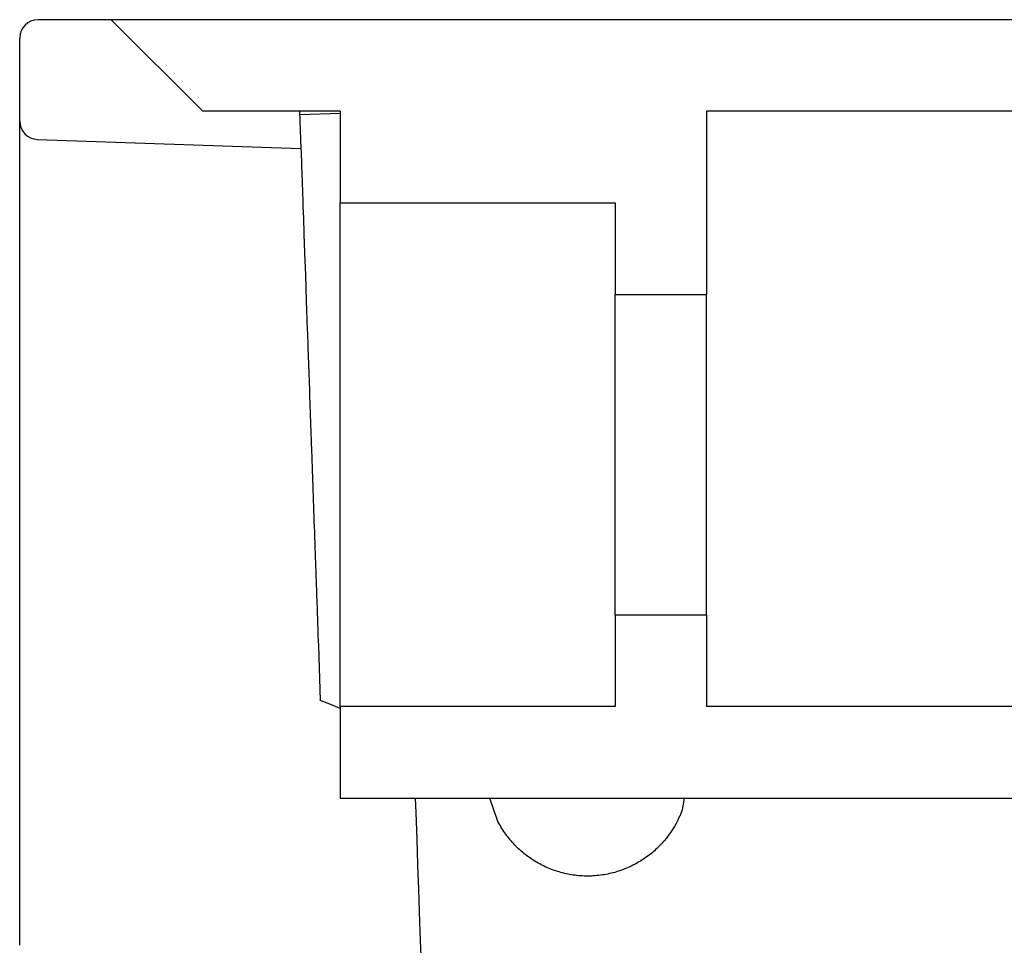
# Model space of a CAD drawing. Header units: millimetres. Extents: x 4393.495 to 4394.026, y 2794.775 to 2795.167.
# Tile 2 of 3: x 4393.495 to 4393.603, y 2795.014 to 2795.115. Entities that reach past the tile are written whole.
import ezdxf

# ---------------------------------------------------------------- set-up
doc = ezdxf.new("R2010")
doc.units = ezdxf.units.MM
doc.layers.add('SANINDUSA', color=3, linetype='Continuous')

msp = doc.modelspace()

# ---------------------------------------------------------------- linework, layer by layer
at = {"layer": 'SANINDUSA'}
for p, q in [((4393.505075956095, 2795.114863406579), (4393.497075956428, 2795.114863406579)), ((4393.515075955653, 2795.104863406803), (4393.505075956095, 2795.114863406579)), ((4393.653814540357, 2795.114863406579), (4393.505075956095, 2795.114863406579)), ((4393.4950759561, 2795.103794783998), (4393.4950759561, 2795.112863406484)), ((4393.530075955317, 2795.104863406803), (4393.515075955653, 2795.104863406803)), ((4393.525643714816, 2795.104863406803), (4393.515075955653, 2795.104863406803)), ((4393.525643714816, 2795.104863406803), (4393.525785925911, 2795.10079099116)), ((4393.525655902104, 2795.104514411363), (4393.530075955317, 2795.104668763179)), ((4393.530075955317, 2795.104863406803), (4393.530075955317, 2795.094863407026)), ((4393.570075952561, 2795.104863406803), (4393.570075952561, 2795.08486340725)), ((4393.64939090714, 2795.104863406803), (4393.570075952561, 2795.104863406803)), ((4393.4950759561, 2795.09871125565), (4393.4950759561, 2795.103794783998)), ((4393.497006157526, 2795.101796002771), (4393.525785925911, 2795.10079099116)), ((4393.4950759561, 2795.079366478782), (4393.4950759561, 2795.09871125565)), ((4393.530075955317, 2795.094863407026), (4393.560075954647, 2795.094863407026)), ((4393.530075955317, 2795.039863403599), (4393.530075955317, 2795.094863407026)), ((4393.560075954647, 2795.094863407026), (4393.560075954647, 2795.08486340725)), ((4393.560075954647, 2795.08486340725), (4393.570075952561, 2795.08486340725)), ((4393.560075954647, 2795.049863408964), (4393.560075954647, 2795.08486340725)), ((4393.570075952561, 2795.049863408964), (4393.570075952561, 2795.08486340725)), ((4393.560075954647, 2795.049863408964), (4393.560075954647, 2795.039863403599)), ((4393.570075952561, 2795.049863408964), (4393.560075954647, 2795.049863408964)), ((4393.570075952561, 2795.049863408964), (4393.570075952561, 2795.039863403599)), ((4393.4950759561, 2795.032143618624), (4393.4950759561, 2795.046720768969)), ((4393.52768225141, 2795.046487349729), (4393.527890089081, 2795.040535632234)), ((4393.530075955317, 2795.039863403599), (4393.530075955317, 2795.029863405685)), ((4393.560075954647, 2795.039863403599), (4393.530075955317, 2795.039863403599)), ((4393.624369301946, 2795.039863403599), (4393.570075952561, 2795.039863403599)), ((4393.4950759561, 2795.013805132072), (4393.4950759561, 2795.032143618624)), ((4393.530075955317, 2795.029863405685), (4393.625662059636, 2795.029863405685)), ((4393.547241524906, 2795.02743553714), (4393.546419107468, 2795.029863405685))]:
    msp.add_line(p, q, dxfattribs=at)
at = {"layer": 'SANINDUSA', "flags": 128}
for points in [[(4393.525785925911, 2795.10079099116), (4393.525788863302, 2795.100706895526), (4393.525797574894, 2795.100457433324), (4393.52581176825, 2795.100050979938), (4393.525830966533, 2795.099501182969), (4393.525854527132, 2795.098826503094), (4393.525881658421, 2795.098049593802), (4393.525911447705, 2795.097196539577)], [(4393.525961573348, 2795.095761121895), (4393.525976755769, 2795.095326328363), (4393.526006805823, 2795.094465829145), (4393.526051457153, 2795.093187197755), (4393.526110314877, 2795.091501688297), (4393.526182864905, 2795.089424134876), (4393.526268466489, 2795.086972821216), (4393.526366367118, 2795.084169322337), (4393.526475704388, 2795.081038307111)], [(4393.538268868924, 2795.029863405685), (4393.538324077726, 2795.028282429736), (4393.538425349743, 2795.025382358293), (4393.5385232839, 2795.022577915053), (4393.538615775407, 2795.019929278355), (4393.538700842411, 2795.017493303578), (4393.538776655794, 2795.015322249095), (4393.538841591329, 2795.013462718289), (4393.538894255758, 2795.011954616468), (4393.538933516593, 2795.010830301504)]]:
    msp.add_lwpolyline(points, dxfattribs=at)
at = {"layer": 'SANINDUSA'}
for centre, radius, start, end in [((4393.497075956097, 2795.112863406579), 0.002000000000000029, 90, 180), ((4393.497075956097, 2795.103794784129), 0.002000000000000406, 180, 268.0000000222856)]:
    msp.add_arc(centre, radius, start, end, dxfattribs=at)
msp.add_ellipse((4390.162037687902, 2794.90682107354), major_axis=(3.376138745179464, 0.1256890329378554), ratio=0.03238041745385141, start_param=0.06809123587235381, end_param=0.07688486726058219, dxfattribs=at)
for points, knots in [([(4393.525911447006, 2795.097196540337), (4393.525918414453, 2795.096997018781), (4393.525924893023, 2795.096811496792), (4393.525936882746, 2795.096468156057), (4393.525942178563, 2795.0963165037), (4393.525955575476, 2795.095932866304), (4393.525960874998, 2795.095781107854), (4393.525961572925, 2795.095761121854)], [0, 0, 0, 0, 0.2500000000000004, 0.2500000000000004, 0.5000000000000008, 0.5000000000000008, 1, 1, 1, 1]), ([(4393.526475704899, 2795.081038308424), (4393.526555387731, 2795.078756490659), (4393.526641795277, 2795.076282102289), (4393.526781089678, 2795.072293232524), (4393.526829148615, 2795.070917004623), (4393.526903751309, 2795.068780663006), (4393.526929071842, 2795.068055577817), (4393.526979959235, 2795.066598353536), (4393.52700559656, 2795.065864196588), (4393.527134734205, 2795.062166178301), (4393.527241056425, 2795.059121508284), (4393.527377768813, 2795.055206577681), (4393.527405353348, 2795.054416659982), (4393.527460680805, 2795.052832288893), (4393.527488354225, 2795.052039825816), (4393.527571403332, 2795.04966161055), (4393.527626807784, 2795.048075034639), (4393.527682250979, 2795.046487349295)], [0, 0, 0, 0, 0.2500000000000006, 0.2500000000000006, 0.3750000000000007, 0.3750000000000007, 0.4375000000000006, 0.4375000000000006, 0.5000000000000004, 0.5000000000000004, 0.7500000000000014, 0.7500000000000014, 0.8125000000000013, 0.8125000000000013, 0.8750000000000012, 0.8750000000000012, 1, 1, 1, 1]), ([(4393.495075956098, 2795.046720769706), (4393.495075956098, 2795.049665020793), (4393.495075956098, 2795.052576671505), (4393.495075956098, 2795.058338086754), (4393.495075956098, 2795.061187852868), (4393.495075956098, 2795.066822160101), (4393.495075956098, 2795.06950748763), (4393.495075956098, 2795.074627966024), (4393.495075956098, 2795.077063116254), (4393.495075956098, 2795.079366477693)], [0, 0, 0, 0, 0.2499999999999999, 0.2499999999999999, 0.4999999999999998, 0.4999999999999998, 0.7499999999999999, 0.7499999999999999, 1, 1, 1, 1]), ([(4393.567623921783, 2795.029863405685), (4393.567542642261, 2795.029293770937), (4393.56744201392, 2795.02858853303), (4393.567149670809, 2795.02794328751), (4393.567093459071, 2795.027819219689)], [0, 0, 0, 0, 0.8077199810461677, 1, 1, 1, 1]), ([(4393.567093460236, 2795.027819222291), (4393.566654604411, 2795.026851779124), (4393.566099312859, 2795.025990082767), (4393.565105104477, 2795.024827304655), (4393.564745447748, 2795.024461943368), (4393.563990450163, 2795.023793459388), (4393.563592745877, 2795.0234872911), (4393.562963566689, 2795.023068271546), (4393.562748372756, 2795.022935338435), (4393.562306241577, 2795.022683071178), (4393.562078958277, 2795.022563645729), (4393.56138803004, 2795.022230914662), (4393.560912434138, 2795.022041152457), (4393.560173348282, 2795.021805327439), (4393.559922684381, 2795.021734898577), (4393.559411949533, 2795.021611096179), (4393.55915056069, 2795.021557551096), (4393.558364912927, 2795.021426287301), (4393.55783723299, 2795.021376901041), (4393.556773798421, 2795.021354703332), (4393.556232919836, 2795.021382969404), (4393.555181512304, 2795.021514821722), (4393.554668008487, 2795.021617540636), (4393.553913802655, 2795.021824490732), (4393.553664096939, 2795.021902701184), (4393.553175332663, 2795.022074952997), (4393.552936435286, 2795.022168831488), (4393.552234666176, 2795.022472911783), (4393.551786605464, 2795.022705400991), (4393.551140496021, 2795.023098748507), (4393.550929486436, 2795.023237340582), (4393.550515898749, 2795.023529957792), (4393.550312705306, 2795.023684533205), (4393.549723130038, 2795.024166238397), (4393.549354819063, 2795.024512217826), (4393.548665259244, 2795.025255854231), (4393.548344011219, 2795.025653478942), (4393.547750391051, 2795.026506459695), (4393.547479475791, 2795.026960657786), (4393.54724152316, 2795.027435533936)], [0, 0, 0, 0, 0.1249999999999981, 0.1249999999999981, 0.187499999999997, 0.187499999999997, 0.2499999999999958, 0.2499999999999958, 0.2812499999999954, 0.2812499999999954, 0.3124999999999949, 0.3124999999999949, 0.3749999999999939, 0.3749999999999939, 0.4062499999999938, 0.4062499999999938, 0.4374999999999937, 0.4374999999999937, 0.4999999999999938, 0.4999999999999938, 0.562499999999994, 0.562499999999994, 0.6249999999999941, 0.6249999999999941, 0.6562499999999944, 0.6562499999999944, 0.6874999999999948, 0.6874999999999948, 0.749999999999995, 0.749999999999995, 0.781249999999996, 0.781249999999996, 0.812499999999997, 0.812499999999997, 0.874999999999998, 0.874999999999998, 0.9374999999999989, 0.9374999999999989, 1, 1, 1, 1])]:
    msp.add_open_spline(points, degree=3, knots=knots, dxfattribs=at)

doc.saveas('drawing.dxf')
